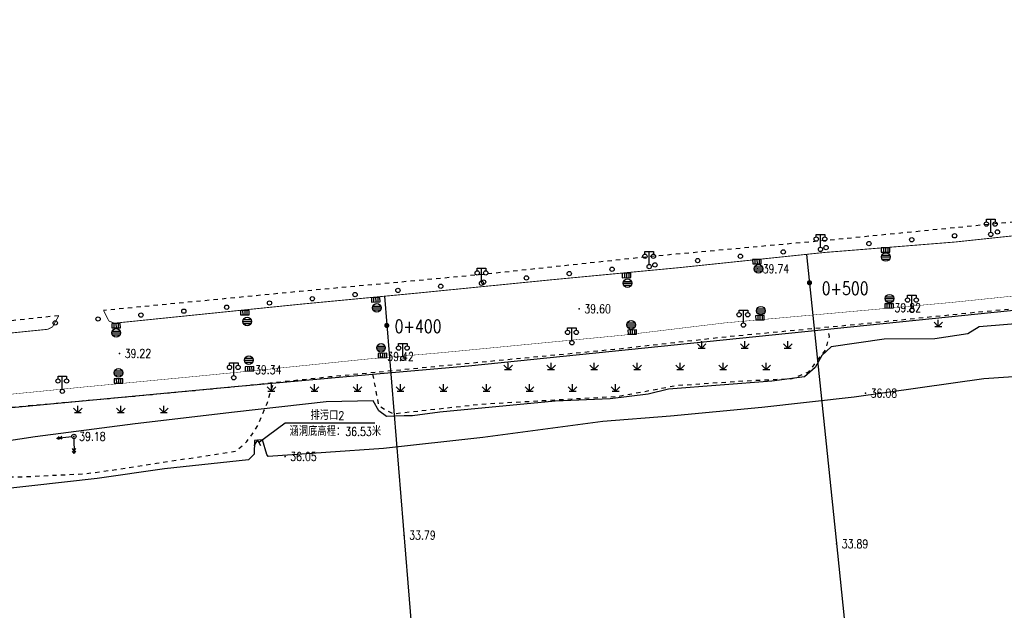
# Model space of a CAD drawing. Extents: x 39508475 to 39522402, y 3783947 to 3795549.
# Tile 22 of 256: x 39509421 to 39509649, y 3794295 to 3794433. Entities that reach past the tile are written whole.
import ezdxf
from ezdxf.enums import TextEntityAlignment as Align

# ---------------------------------------------------------------- set-up
doc = ezdxf.new("R2010")
doc.units = 0
doc.linetypes.add('X6', pattern=[2, 1, -1])
doc.layers.get('0').update_dxf_attribs({"linetype": 'CONTINUOUS'})
for name, color, linetype in [('COMPONENT', 7, 'CONTINUOUS'), ('DLDW', 14, 'CONTINUOUS'), ('DLSS', 4, 'CONTINUOUS'), ('DMTZ', 3, 'CONTINUOUS'), ('GCD', 1, 'CONTINUOUS'), ('GXYZ', 2, 'CONTINUOUS'), ('SXSS', 5, 'CONTINUOUS'), ('ZBTZ', 3, 'CONTINUOUS'), ('断面线', 2, 'CONTINUOUS')]:
    doc.layers.add(name, color=color, linetype=linetype)
doc.layers.add('管理边界', color=1, linetype='CONTINUOUS', lineweight=30)
doc.styles.add('HZ', font='rs', dxfattribs={"width": 0.8, "bigfont": 'hztxt'})
doc.linetypes.add('10411', pattern='A,2,[150,AAA.SHX,S=1,R=0,X=0,Y=1],2,[151,AAA.SHX,S=1,R=0,X=0,Y=3],1e-11', length=4)
doc.linetypes.add('10422', pattern='A,2,[150,AAA.SHX,S=1,R=0,X=0,Y=1],2,[177,AAA.SHX,S=1,R=0,X=0,Y=0.8],1e-09', length=4)

# ---------------------------------------------------------------- blocks, each defined once
blk = doc.blocks.new('gc097')
for p, q in [((-1, 2.9), (-1, 3.5)), ((-1, 3.5), (1, 3.5)), ((0, 0.5), (0, 3.5)), ((1, 3.5), (1, 2.9))]:
    blk.add_line(p, q)
for centre in [(-1, 2.4), (1, 2.4), (0, 0)]:
    blk.add_circle(centre, 0.5)
blk = doc.blocks.new('gc124')
for p, q in [((-1, 1), (0, 0)), ((-0.8, 0), (0.8, 0)), ((0, 0), (0, 1.6)), ((0, 0), (1, 1))]:
    blk.add_line(p, q)
blk = doc.blocks.new('gc170')
at = {"linetype": 'Continuous'}
blk.add_circle((0, 0), 0.5, dxfattribs=at)
blk = doc.blocks.new('gc037')
for p, q in [((0, 0), (-1.39, 0.8)), ((-1.39, -0.8), (0, 0))]:
    blk.add_line(p, q)
blk = doc.blocks.new('gcbj0104')
for p, q in [((-0.5, 0.5), (-0.5, -0.5)), ((0, 0.5), (0, -0.5)), ((0.5, 0.5), (0.5, -0.5))]:
    blk.add_line(p, q)
blk.add_lwpolyline([(-1, 0.5), (-1, -0.5), (1, -0.5), (1, 0.5)], close=True)
blk = doc.blocks.new('gcbj0103')
for p, q in [((-1, 0), (1, 0)), ((-0.9, 0.43), (0.9, 0.43)), ((-0.88, -0.47), (0.88, -0.47))]:
    blk.add_line(p, q)
blk.add_circle((0, 0), 1)
blk = doc.blocks.new('gc013a')
at = {"linetype": 'Continuous'}
blk.add_line((0.5, 0), (4, 0), dxfattribs=at)
at = {"linetype": 'Continuous', "flags": 128}
for points in [[(2.77, 0.35), (3.38, 0), (2.77, -0.35)], [(3.39, 0.35), (4, 0), (3.39, -0.35)]]:
    blk.add_lwpolyline(points, dxfattribs=at)
blk = doc.blocks.new('gc200')
at = {"const_width": 0.2}
blk.add_lwpolyline([(-0.1, 0, 1), (0.1, 0, 1)], format="xyb", close=True, dxfattribs=at)

msp = doc.modelspace()

# ---------------------------------------------------------------- linework, layer by layer
at = {"color": 6, "linetype": 'Continuous'}
for p, q in [((39509476.25921, 3794334.45146), (39509482.26825, 3794338.85111)), ((39509482.26825, 3794338.85111), (39509503.11825, 3794338.85111))]:
    msp.add_line(p, q, dxfattribs=at)
at = {"layer": 'DLSS', "linetype": 'X6', "flags": 128}
for points in [[(39509114.05604, 3794290.33142), (39509112.24991, 3794295.83282), (39509112.1639, 3794300.73249), (39509115.17413, 3794309.24247), (39509120.24853, 3794313.1966), (39509122.14067, 3794314.05619), (39509132.37548, 3794314.57195), (39509159.20957, 3794317.32265), (39509189.76964, 3794320.25811), (39509213.70529, 3794322.58523), (39509234.28659, 3794324.74112), (39509259.26076, 3794326.89452), (39509287.06643, 3794329.74057), (39509297.9893, 3794330.5142), (39509318.14864, 3794332.83689), (39509350.33947, 3794335.93364), (39509384.6139, 3794339.4617), (39509418.97552, 3794342.56176), (39509445.91722, 3794344.97718), (39509470.5421, 3794347.30181), (39509492.58016, 3794349.62934), (39509517.37924, 3794352.03979), (39509558.77979, 3794355.99696), (39509584.87378, 3794358.92856), (39509614.7487, 3794361.76811), (39509642.81294, 3794364.61154), (39509666.41218, 3794366.84787), (39509694.74334, 3794369.51619), (39509724.44053, 3794372.26882), (39509742.43872, 3794374.16158), (39509776.0113, 3794377.43301), (39509804.43055, 3794380.3613), (39509828.79315, 3794382.59707), (39509851.696, 3794385.09155), (39509877.43497, 3794387.84556), (39509900.33763, 3794389.82496), (39509921.34805, 3794391.97878), (39509959.05459, 3794395.24647), (39509980.92335, 3794397.65886), (39510005.89307, 3794399.55024), (39510029.41212, 3794402.38952), (39510053.15906, 3794405.4893), (39510069.35519, 3794406.69536), (39510090.36007, 3794409.01888), (39510110.3385, 3794410.91413), (39510135.56217, 3794412.97921), (39510165.00206, 3794416.59047), (39510179.4688, 3794417.53933), (39510201.93835, 3794419.94799), (39510211.67389, 3794420.80772), (39510215.28617, 3794420.89368), (39510220.36058, 3794420.37792), (39510227.77585, 3794419.60457), (39510232.50622, 3794419.60457), (39510243.70161, 3794420.46223), (39510264.36074, 3794422.52635), (39510286.39943, 3794424.59158), (39510302.15519, 3794426.0551), (39510313.01318, 3794427.00383), (39510323.16198, 3794427.00383), (39510342.10988, 3794427.0902), (39510358.12292, 3794427.17643), (39510367.75567, 3794426.74664), (39510386.3599, 3794427.26267), (39510401.78143, 3794427.2635), (39510407.8019, 3794427.60733), (39510414.08038, 3794428.38097), (39510433.28412, 3794430.18625), (39510439.13257, 3794430.87392), (39510443.34691, 3794430.87392), (39510457.30994, 3794430.87531), (39510482.53471, 3794430.96168), (39510508.18649, 3794431.04736), (39510540.1194, 3794431.04736), (39510559.07547, 3794431.21927), (39510589.8041, 3794430.87571), (39510611.59039, 3794430.87599), (39510628.72725, 3794430.87641), (39510644.67099, 3794431.04763), (39510675.80541, 3794430.78975), (39510703.7148, 3794430.79597), (39510735.4826, 3794431.31173), (39510766.13777, 3794431.39644), (39510796.52455, 3794431.31103), (39510821.50199, 3794431.13952), (39510841.64608, 3794431.39754), (39510865.15551, 3794431.22562), (39510898.04013, 3794431.31144), (39510898.81418, 3794431.99911), (39510923.00767, 3794432.17158), (39510942.55698, 3794431.9137), (39510961.06739, 3794431.9137), (39510991.10671, 3794431.91315), (39511011.9482, 3794432.17075), (39511037.77999, 3794432.34239), (39511063.17658, 3794432.60055), (39511081.10047, 3794432.08479), (39511081.87453, 3794431.31116), (39511101.8427, 3794431.39657), (39511117.7731, 3794431.73943), (39511141.57872, 3794431.77863), (39511222.30607, 3794431.78591), (39511249.35029, 3794431.95585), (39511271.48104, 3794431.95612), (39511288.07744, 3794431.95612), (39511301.68013, 3794431.10642), (39511317.01132, 3794429.57492), (39511319.64684, 3794429.48994), (39511338.71295, 3794426.34277), (39511352.83597, 3794422.76789), (39511369.52188, 3794418.934), (39511394.79447, 3794411.36743), (39511418.11984, 3794403.95633), (39511445.34414, 3794394.85157), (39511474.10351, 3794385.66567), (39511495.04762, 3794379.36546), (39511537.59183, 3794365.75798), (39511568.74567, 3794355.97838), (39511603.81306, 3794344.91644), (39511623.30407, 3794339.20992), (39511650.62245, 3794329.8482), (39511658.18894, 3794327.72395), (39511661.92968, 3794327.0442), (39511677.85959, 3794323.80646), (39511701.0162, 3794320.1447), (39511713.00356, 3794318.70021), (39511726.43622, 3794318.19038), (39511738.20057, 3794318.6151), (39511757.28112, 3794319.54676), (39511766.20789, 3794320.39647), (39511782.10602, 3794322.86059), (39511802.71267, 3794326.26854), (39511834.54072, 3794331.20417), (39511859.47468, 3794334.6113), (39511885.1765, 3794339.03533), (39511910.19709, 3794342.69505), (39511931.73182, 3794345.50192), (39511942.95405, 3794347.71114), (39511962.4587, 3794350.69287), (39511973.00078, 3794352.3073), (39511997.33935, 3794356.14173), (39512018.79276, 3794359.45732), (39512047.22551, 3794363.96524), (39512076.58233, 3794368.56058), (39512100.07722, 3794372.64842), (39512109.04357, 3794374.20188)], [(39509735.25423, 3794394.28307), (39509697.40971, 3794389.78433), (39509659.00448, 3794386.30792), (39509610.04406, 3794381.46248), (39509566.68912, 3794377.48982), (39509528.41248, 3794373.38933), (39509485.66636, 3794369.41011), (39509440.0623, 3794365.00699)], [(39509429.64209, 3794363.77508), (39509389.60912, 3794359.57543), (39509364.35526, 3794357.5905)], [(39509502.58221, 3794350.16804), (39509503.9569, 3794342.93206), (39509505.69814, 3794341.83293), (39509507.4394, 3794341.00858), (39509527.98345, 3794343.25851), (39509559.53673, 3794345.04554), (39509568.68719, 3794346.72745), (39509572.99946, 3794347.56841), (39509588.71202, 3794348.636), (39509600.07119, 3794349.16159), (39509603.96276, 3794350.73839), (39509607.88854, 3794355.9053), (39509608.72996, 3794358.95377), (39509608.5196, 3794360.32033)], [(39509362.34645, 3794322.31841), (39509375.28329, 3794323.57985), (39509405.82509, 3794326.42399), (39509420.97067, 3794326.31887), (39509435.73407, 3794327.05892), (39509442.88614, 3794328.005), (39509452.35212, 3794329.47668), (39509470.89836, 3794332.31879), (39509473.31745, 3794334.5263), (39509474.68476, 3794336.31334), (39509475.94688, 3794338.41573), (39509478.05044, 3794343.35635), (39509479.41775, 3794347.77138)]]:
    msp.add_lwpolyline(points, dxfattribs=at)
at = {"layer": 'DLSS', "linetype": 'Continuous', "flags": 128}
for points, const_width in [([(39509735.25423, 3794394.28307), (39509734.643, 3794392.6249), (39509734.643, 3794390.79219), (39509699.23847, 3794387.03669), (39509669.07332, 3794384.23781), (39509637.95753, 3794380.91657), (39509607.43979, 3794378.47141), (39509574.05755, 3794374.97927), (39509543.72468, 3794372.09383), (39509512.86854, 3794369.03384), (39509485.32827, 3794366.41175), (39509442.50726, 3794362.03974), (39509441.28479, 3794362.56338), (39509440.0623, 3794365.00699)], 0.2), ([(39509429.64209, 3794363.77508), (39509428.15764, 3794361.15692), (39509427.1098, 3794360.63328), (39509383.07563, 3794356.18074), (39509338.93633, 3794351.81364), (39509334.54314, 3794352.24902), (39509333.0587, 3794353.38355), (39509331.48694, 3794356.43806), (39509331.05034, 3794358.35805), (39509331.22499, 3794372.4961)], 0.2), ([(39509304.20288, 3794334.33321), (39509330.79651, 3794337.01322), (39509351.21026, 3794339.09869), (39509371.69908, 3794340.88576), (39509386.00701, 3794342.67271), (39509399.51339, 3794343.94716), (39509417.52605, 3794345.43499), (39509435.56536, 3794347.22027), (39509459.84954, 3794349.52736), (39509475.87296, 3794351.09173), (39509501.20248, 3794353.69722), (39509518.31485, 3794355.16186), (39509561.04865, 3794359.286), (39509584.28697, 3794362.0997), (39509618.66085, 3794365.18802), (39509637.22189, 3794366.87823), (39509668.79188, 3794370.15546)], 0.1)]:
    msp.add_lwpolyline(points, dxfattribs=dict(at, const_width=const_width))
at = {"layer": 'DMTZ', "linetype": '10411', "flags": 128}
msp.add_lwpolyline([(39509742.464, 3794366.371), (39509738.33773, 3794364.24434), (39509735.96963, 3794363.92159), (39509731.77162, 3794363.49127), (39509725.52843, 3794363.38368), (39509702.57131, 3794361.41988), (39509699.01915, 3794362.60328), (39509692.99123, 3794365.18525), (39509691.5919, 3794365.18525), (39509643.52847, 3794361.20351), (39509640.94508, 3794359.58978), (39509633.273, 3794358.40448), (39509621.43247, 3794358.2969), (39509609.13091, 3794356.57178), (39509606.97809, 3794354.52772), (39509605.4697, 3794351.75382), (39509602.98942, 3794349.60543), (39509595.38326, 3794348.53124), (39509571.37859, 3794346.71059), (39509566.5834, 3794345.55376), (39509557.79235, 3794344.47385), (39509544.97762, 3794343.89544), (39509518.18796, 3794341.37056), (39509511.82864, 3794340.51735), (39509509.8911, 3794340.51735), (39509505.7898, 3794340.36742), (39509504.04854, 3794341.64974), (39509502.67914, 3794343.95997), (39509491.79089, 3794343.74445), (39509470.47794, 3794341.37765), (39509447.39522, 3794338.67877), (39509424.14472, 3794335.66648), (39509410.84235, 3794333.60962), (39509379.30348, 3794332.74897), (39509347.07309, 3794328.43722), (39509325.32956, 3794325.53251), (39509287.71199, 3794320.15082), (39509272.18813, 3794316.59733), (39509257.11836, 3794312.6168), (39509246.8537, 3794309.90494), (39509233.18327, 3794309.04428), (39509228.55469, 3794310.01252), (39509226.07896, 3794312.05658), (39509223.92613, 3794318.08117), (39509223.92613, 3794320.87829), (39509223.92613, 3794322.59961)], dxfattribs=at)
at = {"layer": 'DMTZ', "linetype": '10422', "flags": 128}
msp.add_lwpolyline([(39509477.95976, 3794331.49373), (39509476.95859, 3794334.93071), (39509475.14605, 3794334.80432), (39509475.04808, 3794331.57456)], dxfattribs=at)
at = {"layer": 'SXSS', "linetype": 'Continuous', "flags": 128}
for points in [[(39509742.57065, 3794359.60393), (39509730.69093, 3794356.91073), (39509708.44896, 3794355.37485), (39509682.00122, 3794352.9498), (39509659.48451, 3794350.11796), (39509644.6026, 3794349.14794), (39509614.47659, 3794344.86301), (39509593.01975, 3794342.43535), (39509571.79385, 3794340.40784), (39509556.10315, 3794339.1953), (39509528.22794, 3794335.45882), (39509505.09628, 3794332.95292), (39509478.28327, 3794331.08955), (39509477.95976, 3794331.49373)], [(39509475.04808, 3794331.57456), (39509473.754, 3794330.2812), (39509454.23461, 3794328.17415), (39509438.54391, 3794325.91076), (39509407.45218, 3794322.45672), (39509371.69059, 3794320.12813), (39509344.744, 3794317.091), (39509305.25615, 3794312.36336), (39509280.02494, 3794306.80262), (39509257.46164, 3794302.38663), (39509241.765, 3794298.784), (39509227.3498, 3794297.60426)]]:
    msp.add_lwpolyline(points, dxfattribs=at)
at = {"layer": '断面线', "linetype": 'Continuous', "flags": 128}
for points in [[(39509603.4383, 3794378.05281), (39509610.28493, 3794311.60964), (39509623.52056, 3794183.16425)], [(39509505.31214, 3794368.3144), (39509510.74743, 3794301.69463), (39509521.38053, 3794171.36588)]]:
    msp.add_lwpolyline(points, dxfattribs=at)
at = {"layer": '管理边界', "color": 1, "linetype": 'Continuous'}
for p, q in [((39509524.89804, 3794352.16436), (39509695.71572, 3794369.60777)), ((39509502.58221, 3794350.16804), (39509524.89804, 3794352.16436)), ((39509470.5421, 3794347.30181), (39509502.58221, 3794350.16804)), ((39509360.66361, 3794336.99636), (39509470.5421, 3794347.30181))]:
    msp.add_line(p, q, dxfattribs=at)

# ---------------------------------------------------------------- block references
at = {"layer": 'COMPONENT', "linetype": 'Continuous', "rotation": 1.103053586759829}
for p in [(39509621.80094, 3794379.04996), (39509591.91291, 3794376.33821), (39509561.59962, 3794373.12063), (39509503.29869, 3794367.48637), (39509472.87255, 3794364.47118), (39509622.61636, 3794366.06388), (39509592.59713, 3794363.31224), (39509442.94597, 3794361.45152), (39509562.92732, 3794359.97855), (39509504.86235, 3794354.546), (39509473.97819, 3794351.42257), (39509443.51116, 3794348.62208)]:
    msp.add_blockref('gcbj0104', p, dxfattribs=at)
at = {"layer": 'COMPONENT', "linetype": 'Continuous'}
for p in [(39509621.88529, 3794377.4339, 38.889), (39509592.28114, 3794374.68788, 38.889), (39509561.81411, 3794371.33015, 38.889), (39509622.7039, 3794367.75194, 38.889), (39509503.55827, 3794365.58901, 38.889), (39509592.79316, 3794364.95246, 38.889), (39509473.4359, 3794362.44776, 38.889), (39509562.68201, 3794361.68579, 38.889), (39509442.97301, 3794359.78767, 38.889), (39509504.53258, 3794356.30888, 38.889), (39509473.80261, 3794353.4678, 38.889), (39509443.52307, 3794350.53281, 38.889)]:
    msp.add_blockref('gcbj0103', p, dxfattribs=at)
at = {"layer": 'DLDW', "linetype": 'Continuous'}
for p in [(39509646.24182, 3794382.69619), (39509606.67171, 3794379.19897), (39509566.85593, 3794375.20891), (39509527.88287, 3794371.33445), (39509627.92316, 3794365.02273), (39509588.76106, 3794361.60898), (39509548.90239, 3794357.49337), (39509509.6066, 3794353.85917), (39509470.31811, 3794349.3578), (39509430.46322, 3794346.20465)]:
    msp.add_blockref('gc097', p, dxfattribs=at)
at = {"layer": 'DLSS', "linetype": 'Continuous', "rotation": 89.28351027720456}
msp.add_blockref('gc037', (39509475.82591, 3794334.92616), dxfattribs=at)
at = {"layer": 'GCD', "linetype": 'Continuous'}
ref = msp.add_blockref('gc200', (39509592.031, 3794374.688, 39.741), dxfattribs=at)
ref.add_attrib('height', '39.74', dxfattribs={"linetype": 'Continuous', "height": 2, "style": 'HZ', "width": 0.8}).set_placement((39509593.231, 3794374.688, 39.741), align=Align.MIDDLE_LEFT)
ref = msp.add_blockref('gc200', (39509550.5818, 3794365.384, 39.598), dxfattribs=at)
ref.add_attrib('height', '39.60', dxfattribs={"linetype": 'Continuous', "height": 2, "style": 'HZ', "width": 0.8}).set_placement((39509551.7818, 3794365.384, 39.598), align=Align.MIDDLE_LEFT)
ref = msp.add_blockref('gc200', (39509622.665, 3794365.631, 39.818), dxfattribs=at)
ref.add_attrib('height', '39.82', dxfattribs={"linetype": 'Continuous', "height": 2, "style": 'HZ', "width": 0.8}).set_placement((39509623.865, 3794365.631, 39.818), align=Align.MIDDLE_LEFT)
ref = msp.add_blockref('gc200', (39509443.75, 3794355.013, 39.215), dxfattribs=at)
ref.add_attrib('height', '39.22', dxfattribs={"linetype": 'Continuous', "height": 2, "style": 'HZ', "width": 0.8}).set_placement((39509444.95, 3794355.013, 39.215), align=Align.MIDDLE_LEFT)
ref = msp.add_blockref('gc200', (39509504.785, 3794354.281, 39.424), dxfattribs=at)
ref.add_attrib('height', '39.42', dxfattribs={"linetype": 'Continuous', "height": 2, "style": 'HZ', "width": 0.8}).set_placement((39509505.985, 3794354.281, 39.424), align=Align.MIDDLE_LEFT)
ref = msp.add_blockref('gc200', (39509474.033, 3794351.228, 39.339), dxfattribs=at)
ref.add_attrib('height', '39.34', dxfattribs={"linetype": 'Continuous', "height": 2, "style": 'HZ', "width": 0.8}).set_placement((39509475.233, 3794351.228, 39.339), align=Align.MIDDLE_LEFT)
ref = msp.add_blockref('gc200', (39509617.121, 3794345.779, 36.082), dxfattribs=at)
ref.add_attrib('height', '36.08', dxfattribs={"linetype": 'Continuous', "height": 2, "style": 'HZ', "width": 0.8}).set_placement((39509618.321, 3794345.779, 36.082), align=Align.MIDDLE_LEFT)
ref = msp.add_blockref('gc200', (39509433.156, 3794335.719, 39.181), dxfattribs=at)
ref.add_attrib('height', '39.18', dxfattribs={"linetype": 'Continuous', "height": 2, "style": 'HZ', "width": 0.8}).set_placement((39509434.356, 3794335.719, 39.181), align=Align.MIDDLE_LEFT)
ref = msp.add_blockref('gc200', (39509482.225, 3794331.027, 36.051), dxfattribs=at)
ref.add_attrib('height', '36.05', dxfattribs={"linetype": 'Continuous', "height": 2, "style": 'HZ', "width": 0.8}).set_placement((39509483.425, 3794331.027, 36.051), align=Align.MIDDLE_LEFT)
ref = msp.add_blockref('gc200', (39509509.8753, 3794312.757, 33.79), dxfattribs=at)
ref.add_attrib('height', '33.79', dxfattribs={"linetype": 'Continuous', "height": 2, "style": 'HZ', "width": 0.8}).set_placement((39509511.0753, 3794312.757, 33.79), align=Align.MIDDLE_LEFT)
ref = msp.add_blockref('gc200', (39509610.4064, 3794310.74, 33.89), dxfattribs=at)
ref.add_attrib('height', '33.89', dxfattribs={"linetype": 'Continuous', "height": 2, "style": 'HZ', "width": 0.8}).set_placement((39509611.6064, 3794310.74, 33.89), align=Align.MIDDLE_LEFT)
at = {"layer": 'GXYZ', "linetype": 'Continuous'}
for rotation in [186.3933234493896, 270.4309403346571]:
    msp.add_blockref('gc013a', (39509433.156, 3794335.719), dxfattribs=dict(at, rotation=rotation))
msp.add_blockref('gc170', (39509433.156, 3794335.719), dxfattribs=at)
at = {"layer": 'ZBTZ', "linetype": 'Continuous'}
for p, rotation in [((39509647.80734, 3794383.26106), 185.1792646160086), ((39509617.92983, 3794380.55289), 185.1792646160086), ((39509627.889, 3794381.45561), 185.1792646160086), ((39509637.84817, 3794382.35834), 185.1792646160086), ((39509598.02292, 3794378.62833), 185.7844879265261), ((39509607.972, 3794379.6362), 185.7844879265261), ((39509578.12476, 3794376.6126), 185.7844879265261), ((39509588.07384, 3794377.62047), 185.7844879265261), ((39509548.27752, 3794373.58899), 185.7844879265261), ((39509558.2266, 3794374.59686), 185.7844879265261), ((39509568.17568, 3794375.60473), 185.7844879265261), ((39509528.37601, 3794371.60684), 185.585734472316), ((39509538.32844, 3794372.58112), 185.7844879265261), ((39509508.47098, 3794369.66014), 185.585734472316), ((39509518.42349, 3794370.63349), 185.585734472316), ((39509478.61343, 3794366.74008), 185.585734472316), ((39509488.56594, 3794367.71343), 185.585734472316), ((39509498.51846, 3794368.68678), 185.585734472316), ((39509458.70418, 3794364.83794), 185.2094600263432), ((39509468.66091, 3794365.76673), 185.585734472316), ((39509428.8281, 3794362.11403), 185.2094600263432), ((39509438.7868, 3794363.022), 185.2094600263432), ((39509448.74549, 3794363.92997), 185.2094600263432)]:
    msp.add_blockref('gc170', p, dxfattribs=dict(at, rotation=rotation))
for p in [(39509634.05999, 3794361.2635), (39509579.05999, 3794356.2635), (39509589.05999, 3794356.2635), (39509599.05999, 3794356.2635), (39509534.05999, 3794351.2635), (39509544.05999, 3794351.2635), (39509554.05999, 3794351.2635), (39509564.05999, 3794351.2635), (39509574.05999, 3794351.2635), (39509584.05999, 3794351.2635), (39509594.05999, 3794351.2635), (39509479.05999, 3794346.2635), (39509489.05999, 3794346.2635), (39509499.05999, 3794346.2635), (39509509.05999, 3794346.2635), (39509519.05999, 3794346.2635), (39509529.05999, 3794346.2635), (39509539.05999, 3794346.2635), (39509549.05999, 3794346.2635), (39509559.05999, 3794346.2635), (39509434.05999, 3794341.2635), (39509444.05999, 3794341.2635), (39509454.05999, 3794341.2635)]:
    msp.add_blockref('gc124', p, dxfattribs=at)
at = {"layer": '断面线', "linetype": 'Continuous', "xscale": 3, "yscale": 3, "zscale": 3}
for p in [(39509604.11899, 3794371.44708), (39509505.86598, 3794361.52607)]:
    msp.add_blockref('gc200', p, dxfattribs=at)

# ---------------------------------------------------------------- texts
at = {"color": 6, "linetype": 'Continuous', "style": 'HZ', "width": 0.8}
for s, p in [('排污口2', (39509488.12933, 3794339.55284)), ('涵洞底高程：36.53米', (39509483.26825, 3794335.85111))]:
    msp.add_text(s, height=2, dxfattribs=at).set_placement(p)
at = {"layer": '断面线', "linetype": 'Continuous', "style": 'HZ', "width": 0.8}
for s, p in [('0+500', (39509617.85587, 3794370.12466)), ('0+400', (39509518.60045, 3794361.29754))]:
    msp.add_text(s, height=3, dxfattribs=at).set_placement(p, align=Align.MIDDLE_RIGHT)

doc.saveas('drawing.dxf')
